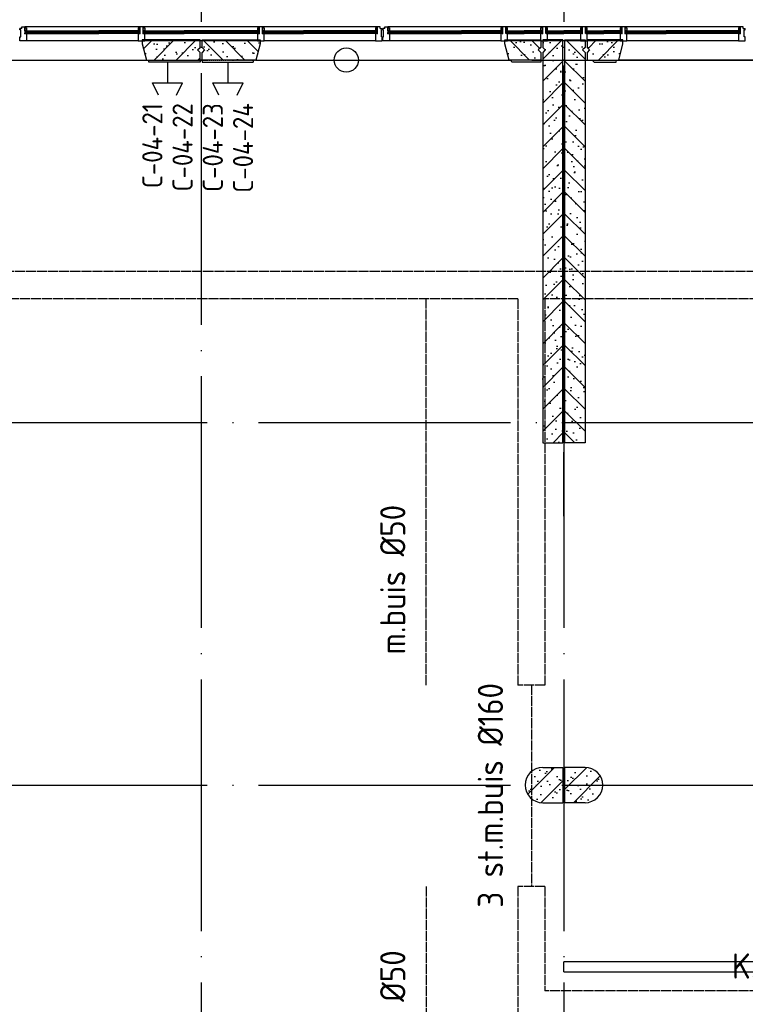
# Model space of a CAD drawing. Extents: x 0 to 1189, y 0 to 841.
# Tile 17 of 24: x 534 to 606, y 555 to 652. Entities that reach past the tile are written whole.
import ezdxf
from ezdxf.enums import TextEntityAlignment as Align

# ---------------------------------------------------------------- set-up
doc = ezdxf.new("R2010")
doc.units = 0
doc.header["$MEASUREMENT"] = 0
doc.header["$PDSIZE"] = 2
for name, pattern in [('B0304', [6, 5, -0.5, 0, -0.5]), ('DASHDOT', [25.4, 12.7, -6.35, 0, -6.35]), ('E0001', [1, 1, 0])]:
    doc.linetypes.add(name, pattern=pattern)
doc.layers.get('0').update_dxf_attribs({"linetype": 'CONTINUOUS'})
for name, color, linetype in [('AL$1A---_ALGEMEEN', 8, 'CONTINUOUS'), ('ET6130--_KANALISATIE', 7, 'CONTINUOUS'), ('GOTEN', 3, 'CONTINUOUS'), ('STRAMIEN', 1, 'CONTINUOUS'), ('VITELCODERING', 5, 'CONTINUOUS'), ('VITELDATA', 1, 'CONTINUOUS')]:
    doc.layers.add(name, color=color, linetype=linetype)
doc.styles.get("Standard").update_dxf_attribs({"font": 'ISO'})

# ---------------------------------------------------------------- blocks, each defined once
blk = doc.blocks.new('$DAT003')
for p, q in [((3.2, 0.9), (2, 1.5)), ((2, -1.5), (2, 1.5)), ((0, 0), (2, 0)), ((3.2, -0.9), (2, -1.5))]:
    blk.add_line(p, q)
blk = doc.blocks.new('-AAFKE3')
at = {"layer": 'AL$1A---_ALGEMEEN', "color": 15, "ltscale": 2}
blk.add_lwpolyline([(0, 125), (25, 100), (0, 75)], dxfattribs=at)
blk = doc.blocks.new('-GLASA')
at = {"layer": 'AL$1A---_ALGEMEEN', "color": 15, "ltscale": 2}
for p, q in [((5, 27), (406.8, 27)), ((5, 27), (5, 3)), ((5, 22), (406.8, 22)), ((5, 7), (406.8, 7)), ((5, 3), (406.8, 3)), ((13, 22), (13, 7))]:
    blk.add_line(p, q, dxfattribs=at)
at = {"layer": 'AL$1A---_ALGEMEEN', "color": 15}
for p, q in [((17, 30), (21.2, 27)), ((17, 0), (21.2, 3))]:
    blk.add_line(p, q, dxfattribs=at)
at = {"layer": 'AL$1A---_ALGEMEEN', "color": 15, "ltscale": 2}
blk.add_lwpolyline([(5, 3), (0, 3), (5, 27), (0, 27), (5, 3)], dxfattribs=at)
at = {"layer": 'AL$1A---_ALGEMEEN'}
for p in [(0, 30), (0, 0)]:
    blk.add_point(p, dxfattribs=at)
blk = doc.blocks.new('-STR-H')
at = {"layer": 'AL$1A---_ALGEMEEN', "linetype": 'DASHDOT', "ltscale": 0.5}
blk.add_line((0, 0), (-9880, 0), dxfattribs=at)
at = {"layer": 'AL$1A---_ALGEMEEN', "linetype": 'Continuous', "ltscale": 2}
blk.add_circle((-10000, 0), 120, dxfattribs=at)
for p in [(-8560, 0), (-4960, 0), (-1360, 0)]:
    blk.add_point(p, dxfattribs=at)

msp = doc.modelspace()

# ---------------------------------------------------------------- hatches: boundary and pattern name
at = {"layer": 'AL$1A---_ALGEMEEN', "ltscale": 2}
h = msp.add_hatch(dxfattribs=at)
h.set_pattern_fill('PREFB', color=256, scale=0.08, angle=180, style=0)
h.set_pattern_definition([(225, (480.3407, 648.2777), (1.086116, -1.086116), []), (197, (480.3407, 648.2777), (-0.4126, -1.277242), [0, -1.3056, -0.7392, 0, -1.0752]), (228, (480.3407, 648.2777), (0.29465, -1.29875), [0, -1.2928, 0, -1.3184, 0, -1.0624]), (251, (480.3407, 648.2777), (0.766585, -1.076209), [0, -1.28, 0, -7.68, -1.0528])])
h.paths.add_polyline_path([(486.201, 649.877), (486.201, 650.278), (480.441, 650.278), (480.441, 649.528), (480.691, 649.278), (480.441, 649.028), (480.441, 648.278), (485.772, 648.278)])
h.paths.add_polyline_path([(518.251, 649.877), (518.251, 650.278), (514.431, 650.278), (514.431, 649.877), (514.859, 648.278), (517.822, 648.278)])
h.paths.add_polyline_path([(552.241, 649.028), (551.991, 649.278), (552.241, 649.528), (552.241, 650.278), (546.481, 650.278), (546.481, 649.877), (546.909, 648.278), (552.241, 648.278)])
h = msp.add_hatch(dxfattribs=at)
h.set_pattern_fill('PREFB', color=256, scale=8, angle=180, style=0)
h.set_pattern_definition([(135, (552.34, 648.2777), (1.086116, 1.086116), []), (163, (552.34, 648.2777), (-0.4126, 1.27724), [0, -1.3056, -0.7392, 0, -1.0752]), (132, (552.34, 648.2777), (0.29465, 1.29875), [0, -1.2928, 0, -1.3184, 0, -1.0624]), (109, (552.34, 648.2777), (0.766585, 1.07621), [0, -1.28, 0, -7.68, -1.0528])])
h.paths.add_polyline_path([(557.771, 648.278), (552.44, 648.278), (552.44, 649.028), (552.69, 649.278), (552.44, 649.528), (552.44, 650.278), (558.2, 650.278), (558.2, 649.877)])
h.paths.add_polyline_path([(586.04, 649.028), (586.04, 648.278), (582.909, 648.278), (582.48, 649.877), (582.48, 650.278), (586.04, 650.278), (586.04, 649.528), (585.79, 649.278)])
h = msp.add_hatch(dxfattribs=at)
h.set_pattern_fill('PREFB', color=256, scale=0.08, angle=180, style=0)
h.set_pattern_definition([(225, (588.4407, 648.3777), (1.086116, -1.086116), []), (197, (588.4407, 648.3777), (-0.4126, -1.277242), [0, -1.3056, -0.7392, 0, -1.0752]), (228, (588.4407, 648.3777), (0.29465, -1.29875), [0, -1.2928, 0, -1.3184, 0, -1.0624]), (251, (588.4407, 648.3777), (0.766585, -1.07621), [0, -1.28, 0, -7.68, -1.0528])])
h.paths.add_polyline_path([(588.241, 650.278), (586.241, 650.278), (586.241, 649.528), (586.491, 649.278), (586.241, 649.028), (586.241, 610.278), (588.241, 610.278)])
h = msp.add_hatch(dxfattribs=at)
h.set_pattern_fill('PREFB', color=256, scale=0.08, angle=270, style=0)
h.set_pattern_definition([(315, (588.3407, 648.2777), (1.086116, 1.086116), []), (287, (588.3407, 648.2777), (1.277242, -0.4126), [0, -1.3056, -0.7392, 0, -1.0752]), (318, (588.3407, 648.2777), (1.29875, 0.29465), [0, -1.2928, 0, -1.3184, 0, -1.0624]), (341, (588.3407, 648.2777), (1.07621, 0.766585), [0, -1.28, 0, -7.68, -1.0528])])
h.paths.add_polyline_path([(588.441, 650.278), (588.441, 610.278), (590.441, 610.278), (590.441, 649.028), (590.191, 649.278), (590.441, 649.528), (590.441, 650.278)])
h = msp.add_hatch(dxfattribs=at)
h.set_pattern_fill('PREFB', color=256, scale=0.08, angle=180, style=0)
h.set_pattern_definition([(225, (624.3407, 648.2777), (1.086116, -1.086116), []), (197, (624.3407, 648.2777), (-0.4126, -1.27724), [0, -1.3056, -0.7392, 0, -1.0752]), (228, (624.3407, 648.2777), (0.29465, -1.29875), [0, -1.2928, 0, -1.3184, 0, -1.0624]), (251, (624.3407, 648.2777), (0.766585, -1.07621), [0, -1.28, 0, -7.68, -1.0528])])
h.paths.add_polyline_path([(624.241, 648.278), (624.241, 649.028), (623.991, 649.278), (624.241, 649.528), (624.241, 650.278), (618.481, 650.278), (618.481, 649.877), (618.909, 648.278)])
h.paths.add_polyline_path([(590.641, 650.278), (590.641, 649.528), (590.891, 649.278), (590.641, 649.028), (590.641, 648.278), (593.772, 648.278), (594.201, 649.877), (594.201, 650.278)])
h = msp.add_hatch(dxfattribs=at)
h.set_pattern_fill('PREFB', color=256, scale=0.08, angle=360, style=0)
h.set_pattern_definition([(45, (588.2407, 574.5277), (-1.0861, 1.0861), []), (17, (588.2407, 574.5277), (0.4126, 1.27724), [0, -1.3056, -0.7392, 0, -1.0752]), (48, (588.2407, 574.5277), (-0.29465, 1.29875), [0, -1.2928, 0, -1.3184, 0, -1.0624]), (71, (588.2407, 574.5277), (-0.76659, 1.0762), [0, -1.28, 0, -7.68, -1.0528])])
h.paths.add_polyline_path([(586.241, 574.528), (588.241, 574.528), (588.241, 578.028), (586.241, 578.028, 1)])
h = msp.add_hatch(dxfattribs=at)
h.set_pattern_fill('PREFB', color=256, scale=0.08, angle=180, style=0)
h.set_pattern_definition([(225, (588.4407, 578.0277), (1.0861, -1.0861), []), (197, (588.4407, 578.0277), (-0.4126, -1.27724), [0, -1.3056, -0.7392, 0, -1.0752]), (228, (588.4407, 578.0277), (0.29465, -1.29875), [0, -1.2928, 0, -1.3184, 0, -1.0624]), (251, (588.4407, 578.0277), (0.76659, -1.0762), [0, -1.28, 0, -7.68, -1.0528])])
h.paths.add_polyline_path([(590.441, 578.028), (588.441, 578.028), (588.441, 574.528), (590.441, 574.528, 1)])

# ---------------------------------------------------------------- linework, layer by layer
at = {"layer": 'AL$1A---_ALGEMEEN', "linetype": 'DASHDOT', "ltscale": 0.5}
msp.add_line((588.341, 602.991), (588.341, 658.848), dxfattribs=at)
at = {"layer": 'AL$1A---_ALGEMEEN', "ltscale": 2}
for p, q in [((534.356, 651.268), (534.356, 651.418)), ((534.556, 651.418), (534.356, 651.418)), ((534.446, 651.268), (534.356, 651.268)), ((534.446, 650.578), (534.446, 651.268)), ((534.556, 651.568), (534.856, 651.568)), ((534.556, 651.418), (534.556, 651.568)), ((546.251, 651.568), (534.856, 651.568)), ((534.856, 651.568), (534.856, 650.898)), ((546.321, 651.568), (546.251, 651.568)), ((546.251, 651.568), (546.251, 650.898)), ((546.581, 651.568), (546.321, 651.568)), ((546.321, 651.568), (546.321, 651.568)), ((558.096, 651.568), (546.581, 651.568)), ((546.581, 650.898), (546.581, 651.568)), ((558.166, 651.568), (558.096, 651.568)), ((558.096, 651.568), (558.096, 650.898)), ((558.426, 651.568), (558.166, 651.568)), ((558.166, 651.568), (558.166, 651.568)), ((569.816, 651.568), (558.426, 651.568)), ((558.426, 650.898), (558.426, 651.568)), ((570.116, 651.568), (569.816, 651.568)), ((569.816, 651.568), (569.816, 650.898)), ((570.116, 651.418), (570.116, 651.568)), ((570.116, 651.418), (570.316, 651.418)), ((570.226, 650.578), (570.226, 651.268)), ((570.226, 651.268), (570.316, 651.268)), ((570.316, 651.268), (570.316, 651.418)), ((570.356, 651.268), (570.356, 651.418)), ((570.556, 651.418), (570.356, 651.418)), ((570.446, 651.268), (570.356, 651.268)), ((570.446, 650.578), (570.446, 651.268)), ((570.556, 651.568), (570.856, 651.568)), ((570.556, 651.418), (570.556, 651.568)), ((582.251, 651.568), (570.856, 651.568)), ((570.856, 651.568), (570.856, 650.898)), ((582.321, 651.568), (582.251, 651.568)), ((582.251, 651.568), (582.251, 650.898)), ((582.581, 651.568), (582.321, 651.568)), ((582.321, 651.568), (582.321, 651.568)), ((586.201, 651.568), (582.581, 651.568)), ((582.581, 650.898), (582.581, 651.568)), ((586.271, 651.568), (586.201, 651.568)), ((586.201, 651.568), (586.201, 650.898)), ((586.531, 651.568), (586.271, 651.568)), ((586.271, 651.568), (586.271, 651.568)), ((590.151, 651.568), (586.531, 651.568)), ((586.531, 650.898), (586.531, 651.568)), ((590.221, 651.568), (590.151, 651.568)), ((590.151, 651.568), (590.151, 650.898)), ((590.481, 651.568), (590.221, 651.568)), ((590.221, 651.568), (590.221, 651.568)), ((594.096, 651.568), (590.481, 651.568)), ((590.481, 650.898), (590.481, 651.568)), ((594.166, 651.568), (594.096, 651.568)), ((594.096, 651.568), (594.096, 650.898)), ((594.426, 651.568), (594.166, 651.568)), ((594.166, 651.568), (594.166, 651.568)), ((605.816, 651.568), (594.426, 651.568)), ((594.426, 650.898), (594.426, 651.568)), ((606.116, 651.568), (605.816, 651.568)), ((605.816, 651.568), (605.816, 650.898)), ((606.116, 651.418), (606.116, 651.568)), ((606.116, 651.418), (606.316, 651.418)), ((606.226, 650.578), (606.226, 651.268)), ((606.226, 651.268), (606.316, 651.268)), ((606.316, 651.268), (606.316, 651.418)), ((534.356, 650.578), (534.446, 650.578)), ((534.356, 650.178), (534.356, 650.578)), ((534.856, 650.898), (535.026, 650.898)), ((535.026, 650.898), (535.026, 650.178)), ((538.923, 651.168), (542.178, 651.168)), ((538.923, 651.128), (542.178, 651.128)), ((538.923, 650.978), (542.178, 650.978)), ((538.923, 650.928), (542.178, 650.928)), ((546.251, 650.898), (546.081, 650.898)), ((546.081, 650.898), (546.081, 650.178)), ((546.751, 650.898), (546.581, 650.898)), ((546.751, 650.478), (546.751, 650.898)), ((546.751, 650.178), (546.751, 650.478)), ((554.028, 651.168), (550.653, 651.168)), ((554.028, 651.128), (550.653, 651.128)), ((554.028, 650.978), (550.653, 650.978)), ((554.028, 650.928), (550.653, 650.928)), ((558.096, 650.898), (557.926, 650.898)), ((557.926, 650.898), (557.926, 650.178)), ((558.596, 650.898), (558.426, 650.898)), ((558.596, 650.478), (558.596, 650.898)), ((558.596, 650.178), (558.596, 650.478)), ((565.748, 651.168), (562.493, 651.168)), ((565.748, 651.128), (562.493, 651.128)), ((565.748, 650.978), (562.493, 650.978)), ((565.748, 650.928), (562.493, 650.928)), ((569.816, 650.898), (569.646, 650.898)), ((569.646, 650.898), (569.646, 650.178)), ((570.316, 650.578), (570.226, 650.578)), ((570.316, 650.178), (570.316, 650.578)), ((570.356, 650.578), (570.446, 650.578)), ((570.356, 650.178), (570.356, 650.578)), ((570.856, 650.898), (571.026, 650.898)), ((571.026, 650.898), (571.026, 650.178)), ((574.923, 651.168), (578.178, 651.168)), ((574.923, 651.128), (578.178, 651.128)), ((574.923, 650.978), (578.178, 650.978)), ((574.923, 650.928), (578.178, 650.928)), ((582.251, 650.898), (582.081, 650.898)), ((582.081, 650.898), (582.081, 650.178)), ((582.751, 650.898), (582.581, 650.898)), ((582.631, 651.168), (584.391, 651.168)), ((582.631, 650.928), (582.631, 651.168)), ((582.631, 651.128), (584.391, 651.128)), ((582.631, 650.978), (584.391, 650.978)), ((582.631, 650.928), (584.391, 650.928)), ((582.711, 650.978), (582.711, 651.128)), ((582.751, 650.478), (582.751, 650.898)), ((582.751, 650.178), (582.751, 650.478)), ((586.151, 651.168), (584.391, 651.168)), ((586.151, 651.128), (584.391, 651.128)), ((586.151, 650.978), (584.391, 650.978)), ((586.151, 650.928), (584.391, 650.928)), ((586.201, 650.898), (586.031, 650.898)), ((586.031, 650.898), (586.031, 650.178)), ((586.071, 650.978), (586.071, 651.128)), ((586.151, 650.928), (586.151, 651.168)), ((586.701, 650.898), (586.531, 650.898)), ((586.581, 651.168), (588.341, 651.168)), ((586.581, 650.928), (586.581, 651.168)), ((586.581, 651.128), (588.341, 651.128)), ((586.581, 650.978), (588.341, 650.978)), ((586.581, 650.928), (588.341, 650.928)), ((586.661, 650.978), (586.661, 651.128)), ((586.701, 650.478), (586.701, 650.898)), ((586.701, 650.178), (586.701, 650.478)), ((590.101, 651.168), (588.341, 651.168)), ((590.101, 651.128), (588.341, 651.128)), ((590.101, 650.978), (588.341, 650.978)), ((590.101, 650.928), (588.341, 650.928)), ((590.151, 650.898), (589.981, 650.898)), ((589.981, 650.898), (589.981, 650.178)), ((590.021, 650.978), (590.021, 651.128)), ((590.101, 650.928), (590.101, 651.168)), ((590.651, 650.898), (590.481, 650.898)), ((590.526, 651.168), (592.286, 651.168)), ((590.526, 650.928), (590.526, 651.168)), ((590.526, 651.128), (592.286, 651.128)), ((590.526, 650.978), (592.286, 650.978)), ((590.526, 650.928), (592.286, 650.928)), ((590.606, 650.978), (590.606, 651.128)), ((590.651, 650.478), (590.651, 650.898)), ((590.651, 650.178), (590.651, 650.478)), ((594.046, 651.168), (592.286, 651.168)), ((594.046, 651.128), (592.286, 651.128)), ((594.046, 650.978), (592.286, 650.978)), ((594.046, 650.928), (592.286, 650.928)), ((594.096, 650.898), (593.926, 650.898)), ((593.926, 650.898), (593.926, 650.178)), ((593.966, 650.978), (593.966, 651.128)), ((594.046, 650.928), (594.046, 651.168)), ((594.596, 650.898), (594.426, 650.898)), ((594.596, 650.478), (594.596, 650.898)), ((594.596, 650.178), (594.596, 650.478)), ((601.748, 651.168), (598.493, 651.168)), ((601.748, 651.128), (598.493, 651.128)), ((601.748, 650.978), (598.493, 650.978)), ((601.748, 650.928), (598.493, 650.928)), ((605.816, 650.898), (605.646, 650.898)), ((605.646, 650.898), (605.646, 650.178)), ((606.316, 650.578), (606.226, 650.578)), ((606.316, 650.178), (606.316, 650.578)), ((535.026, 650.178), (534.356, 650.178)), ((546.081, 650.178), (535.026, 650.178)), ((546.081, 650.178), (546.751, 650.178)), ((557.926, 650.178), (546.751, 650.178)), ((557.926, 650.178), (558.596, 650.178)), ((569.646, 650.178), (558.596, 650.178)), ((569.646, 650.178), (570.316, 650.178)), ((571.026, 650.178), (570.356, 650.178)), ((582.081, 650.178), (571.026, 650.178)), ((582.081, 650.178), (582.751, 650.178)), ((586.031, 650.178), (582.751, 650.178)), ((586.031, 650.178), (586.701, 650.178)), ((589.981, 650.178), (586.701, 650.178)), ((589.981, 650.178), (590.651, 650.178)), ((593.926, 650.178), (590.651, 650.178)), ((593.926, 650.178), (594.596, 650.178)), ((605.646, 650.178), (594.596, 650.178)), ((605.646, 650.178), (606.316, 650.178)), ((552.241, 648.278), (552.241, 648.078)), ((552.429, 648.278), (552.429, 648.078)), ((557.518, 648.078), (557.571, 648.278)), ((557.782, 648.278), (582.909, 648.278)), ((583.162, 648.078), (583.109, 648.278)), ((586.05, 648.278), (586.05, 648.078)), ((618.899, 648.278), (593.772, 648.278)), ((552.241, 648.078), (547.152, 648.078)), ((552.429, 648.078), (557.518, 648.078)), ((586.05, 648.078), (583.162, 648.078)), ((623.841, 558.72), (588.341, 558.72)), ((588.341, 557.72), (588.341, 558.72)), ((588.341, 557.72), (630.93, 557.72))]:
    msp.add_line(p, q, dxfattribs=at)
at = {"layer": 'AL$1A---_ALGEMEEN', "linetype": 'Continuous', "ltscale": 2}
for p, q in [((552.241, 650.278), (546.481, 650.278)), ((546.481, 650.278), (546.481, 649.877)), ((552.241, 649.528), (552.241, 650.278)), ((552.44, 650.278), (558.2, 650.278)), ((552.44, 649.528), (552.44, 650.278)), ((558.2, 650.278), (558.2, 649.877)), ((582.48, 649.877), (582.48, 650.278)), ((582.48, 650.278), (586.04, 650.278)), ((586.04, 650.278), (586.04, 649.528)), ((586.241, 650.278), (586.241, 649.528)), ((588.241, 650.278), (586.241, 650.278)), ((588.241, 610.278), (588.241, 650.278)), ((546.481, 649.877), (546.909, 648.278)), ((558.2, 649.877), (557.771, 648.278)), ((582.909, 648.278), (582.48, 649.877)), ((480.441, 648.278), (552.241, 648.278)), ((546.909, 648.278), (552.241, 648.278)), ((547.099, 648.278), (547.152, 648.078)), ((552.241, 648.278), (552.241, 649.028)), ((552.44, 648.278), (552.44, 649.028)), ((557.771, 648.278), (552.44, 648.278)), ((586.04, 648.278), (582.909, 648.278)), ((585.159, 648.278), (631.707, 648.278)), ((586.04, 649.028), (586.04, 648.278)), ((586.241, 649.028), (586.241, 610.278)), ((586.241, 610.278), (588.241, 610.278)), ((586.241, 578.028), (588.241, 578.028)), ((588.241, 578.028), (588.241, 574.528)), ((590.441, 578.028), (588.441, 578.028)), ((588.441, 574.528), (588.441, 578.028)), ((586.241, 574.528), (588.241, 574.528)), ((590.441, 574.528), (588.441, 574.528))]:
    msp.add_line(p, q, dxfattribs=at)
at = {"layer": 'AL$1A---_ALGEMEEN'}
for p, q in [((582.751, 651.198), (582.793, 651.168)), ((582.751, 650.898), (582.793, 650.928)), ((586.031, 651.198), (585.988, 651.168)), ((586.031, 650.898), (585.988, 650.928)), ((586.701, 651.198), (586.743, 651.168)), ((586.701, 650.898), (586.743, 650.928)), ((589.981, 651.198), (589.938, 651.168)), ((589.981, 650.898), (589.938, 650.928)), ((590.646, 651.198), (590.688, 651.168)), ((590.646, 650.898), (590.688, 650.928)), ((593.926, 651.198), (593.883, 651.168)), ((593.926, 650.898), (593.883, 650.928)), ((591.141, 648.278), (591.341, 648.078)), ((593.518, 648.078), (593.572, 648.278)), ((591.341, 648.078), (593.518, 648.078))]:
    msp.add_line(p, q, dxfattribs=at)
at = {"layer": 'AL$1A---_ALGEMEEN', "linetype": 'Continuous'}
for p, q in [((588.441, 610.278), (588.441, 650.278)), ((588.441, 650.278), (590.441, 650.278)), ((590.441, 650.278), (590.441, 649.528)), ((590.641, 650.278), (590.641, 649.528)), ((594.201, 650.278), (590.641, 650.278)), ((594.201, 649.877), (594.201, 650.278)), ((593.772, 648.278), (594.201, 649.877)), ((590.441, 649.028), (590.441, 610.278)), ((590.641, 649.028), (590.641, 648.278)), ((590.641, 648.278), (593.772, 648.278)), ((590.441, 610.278), (588.441, 610.278))]:
    msp.add_line(p, q, dxfattribs=at)
at = {"layer": 'AL$1A---_ALGEMEEN'}
for points in [[(534.856, 651.468), (535.026, 651.468), (535.026, 651.198), (534.856, 651.198)], [(546.246, 651.468), (546.076, 651.468), (546.076, 651.198), (546.246, 651.198)], [(546.586, 651.468), (546.756, 651.468), (546.756, 651.198), (546.586, 651.198)], [(558.096, 651.468), (557.926, 651.468), (557.926, 651.198), (558.096, 651.198)], [(558.426, 651.468), (558.596, 651.468), (558.596, 651.198), (558.426, 651.198)], [(569.816, 651.468), (569.646, 651.468), (569.646, 651.198), (569.816, 651.198)], [(570.856, 651.468), (571.026, 651.468), (571.026, 651.198), (570.856, 651.198)], [(582.246, 651.468), (582.076, 651.468), (582.076, 651.198), (582.246, 651.198)], [(582.751, 651.468), (582.581, 651.468), (582.581, 651.198), (582.751, 651.198)], [(586.201, 651.468), (586.031, 651.468), (586.031, 651.198), (586.201, 651.198)], [(586.701, 651.468), (586.531, 651.468), (586.531, 651.198), (586.701, 651.198)], [(590.151, 651.468), (589.981, 651.468), (589.981, 651.198), (590.151, 651.198)], [(590.646, 651.468), (590.476, 651.468), (590.476, 651.198), (590.646, 651.198)], [(594.096, 651.468), (593.926, 651.468), (593.926, 651.198), (594.096, 651.198)], [(594.426, 651.468), (594.596, 651.468), (594.596, 651.198), (594.426, 651.198)], [(605.816, 651.468), (605.646, 651.468), (605.646, 651.198), (605.816, 651.198)]]:
    msp.add_lwpolyline(points, close=True, dxfattribs=at)
at = {"layer": 'AL$1A---_ALGEMEEN', "ltscale": 2}
for points in [[(582.631, 651.168), (582.581, 651.168), (582.631, 650.928), (582.581, 650.928), (582.631, 651.168)], [(586.151, 651.168), (586.201, 651.168), (586.151, 650.928), (586.201, 650.928), (586.151, 651.168)], [(586.581, 651.168), (586.531, 651.168), (586.581, 650.928), (586.531, 650.928), (586.581, 651.168)], [(590.101, 651.168), (590.151, 651.168), (590.101, 650.928), (590.151, 650.928), (590.101, 651.168)], [(590.526, 651.168), (590.476, 651.168), (590.526, 650.928), (590.476, 650.928), (590.526, 651.168)], [(594.046, 651.168), (594.096, 651.168), (594.046, 650.928), (594.096, 650.928), (594.046, 651.168)]]:
    msp.add_lwpolyline(points, dxfattribs=at)
at = {"layer": 'AL$1A---_ALGEMEEN', "linetype": 'Continuous', "ltscale": 2}
for points in [[(552.241, 649.028), (551.991, 649.278), (552.241, 649.528)], [(586.241, 649.528), (586.491, 649.278), (586.241, 649.028)]]:
    msp.add_lwpolyline(points, dxfattribs=at)
at = {"layer": 'AL$1A---_ALGEMEEN', "linetype": 'Continuous'}
for points in [[(590.441, 649.528), (590.191, 649.278), (590.441, 649.028)], [(590.641, 649.528), (590.891, 649.278), (590.641, 649.028)]]:
    msp.add_lwpolyline(points, dxfattribs=at)
at = {"layer": 'AL$1A---_ALGEMEEN', "linetype": 'Continuous', "ltscale": 2}
for centre, start, end in [((586.241, 576.278), 90, 270), ((590.441, 576.278), 270, 90)]:
    msp.add_arc(centre, 1.75, start, end, dxfattribs=at)
at = {"layer": 'AL$1A---_ALGEMEEN'}
for p in [(582.581, 651.198), (586.201, 651.198), (586.201, 650.898), (586.531, 651.198), (590.151, 651.198), (590.151, 650.898), (590.476, 651.198), (594.096, 651.198), (594.096, 650.898)]:
    msp.add_point(p, dxfattribs=at)
at = {"layer": 'AL$1A---_ALGEMEEN', "linetype": 'Continuous', "ltscale": 2}
for p in [(588.341, 648.278), (588.341, 648.278), (588.341, 612.278)]:
    msp.add_point(p, dxfattribs=at)
at = {"layer": 'GOTEN', "linetype": 'E0001'}
for p, q in [((839.558, 627.27), (122.818, 627.27)), ((583.76, 624.57), (381.921, 624.57)), ((583.76, 624.57), (583.76, 586.21)), ((586.46, 624.57), (586.46, 586.21)), ((770.566, 624.57), (586.46, 624.57)), ((586.46, 586.21), (583.76, 586.21)), ((583.76, 566.21), (583.76, 527.849)), ((586.46, 566.21), (583.76, 566.21)), ((586.46, 566.21), (586.46, 555.83)), ((770.566, 555.83), (586.46, 555.83))]:
    msp.add_line(p, q, dxfattribs=at)
at = {"layer": 'GOTEN', "color": 4, "linetype": 'E0001'}
for p, q in [((574.671, 586.21), (574.671, 624.57)), ((585.11, 586.21), (585.11, 566.21)), ((574.671, 566.21), (574.671, 527.849))]:
    msp.add_line(p, q, dxfattribs=at)
at = {"layer": 'STRAMIEN', "color": 8, "linetype": 'B0304', "ltscale": 5}
for p, q in [((552.341, 737.278), (552.341, 131.008)), ((588.341, 737.278), (588.341, 131.008)), ((46.341, 648.278), (915.441, 648.278)), ((46.341, 612.278), (915.441, 612.278)), ((46.341, 576.278), (915.441, 576.278))]:
    msp.add_line(p, q, dxfattribs=at)

# ---------------------------------------------------------------- block references
at = {"layer": 'AL$1A---_ALGEMEEN', "ltscale": 2, "yscale": 0.009999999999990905, "zscale": 0.00999999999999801, "rotation": 180}
for p, xscale in [((534.856, 651.198), -0.009999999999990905), ((546.246, 651.198), 0.009999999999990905), ((546.586, 651.198), -0.009999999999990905), ((558.096, 651.198), 0.009999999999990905), ((558.426, 651.198), -0.009999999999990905), ((569.816, 651.198), 0.009999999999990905), ((570.856, 651.198), -0.009999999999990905), ((582.246, 651.198), 0.009999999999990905), ((594.426, 651.198), -0.009999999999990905), ((605.816, 651.198), 0.009999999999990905)]:
    msp.add_blockref('-GLASA', p, dxfattribs=dict(at, xscale=xscale))
at = {"layer": 'AL$1A---_ALGEMEEN', "linetype": 'DASHDOT', "ltscale": 0.5, "xscale": 0.009999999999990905, "yscale": 0.009999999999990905, "zscale": 0.00999999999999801, "rotation": 180}
msp.add_blockref('-STR-H', (466.741, 648.278), dxfattribs=at)
at = {"layer": 'AL$1A---_ALGEMEEN', "linetype": 'Continuous', "ltscale": 2, "xscale": 0.00999999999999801, "yscale": 0.00999999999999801, "zscale": 0.01}
msp.add_blockref('-AAFKE3', (552.44, 648.278), dxfattribs=at)
at = {"layer": 'AL$1A---_ALGEMEEN', "linetype": 'Continuous', "ltscale": 2, "extrusion": (0, 0, -1), "xscale": 0.00999999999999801, "yscale": 0.00999999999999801, "zscale": -0.01}
msp.add_blockref('-AAFKE3', (-586.04, 648.278), dxfattribs=at)
at = {"layer": 'VITELDATA', "rotation": 270}
for p in [(549, 648), (555, 648)]:
    msp.add_blockref('$DAT003', p, dxfattribs=at)

# ---------------------------------------------------------------- texts
at = {"layer": 'ET6130--_KANALISATIE', "color": 2, "linetype": 'E0001'}
for s, p in [('m.buis %%C50', (572.607, 589.257)), ('3 st.m.buis %%C160', (582.296, 564.102)), ('m.buis %%C50', (572.607, 545.021))]:
    msp.add_text(s, height=2.5, rotation=90, dxfattribs=at).set_placement(p)
msp.add_text('K.goot 350/120/60', height=2.5, dxfattribs=at).set_placement((605.016, 557.055))
at = {"layer": 'VITELCODERING'}
for s, p in [('C-04-21', (548.5, 644)), ('C-04-22', (551.5, 644)), ('C-04-23', (554.5, 644)), ('C-04-24', (557.5, 644))]:
    msp.add_text(s, height=2, rotation=90, dxfattribs=at).set_placement(p, align=Align.RIGHT)

doc.saveas('drawing.dxf')
